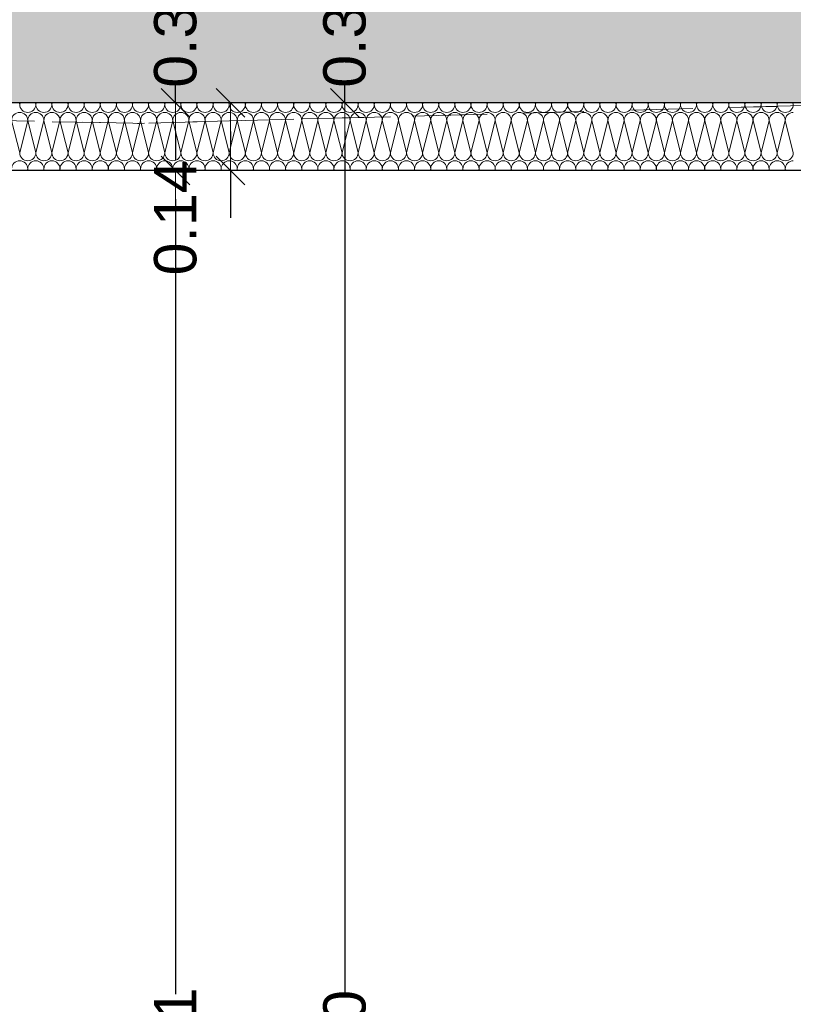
# Model space of a CAD drawing. Header units: metres. Extents: x -20.3 to 39.4, y -22.2 to 2.8.
# Tile 14 of 65: x 20.8 to 22.4, y -12.5 to -10.5. Entities that reach past the tile are written whole.
import ezdxf

# ---------------------------------------------------------------- set-up
doc = ezdxf.new("R2010")
doc.units = ezdxf.units.M
doc.header["$LTSCALE"] = 0.4
doc.header["$MEASUREMENT"] = 0
doc.linetypes.add('Strichlinie', pattern=[0.2, 0.15, -0.05])
doc.linetypes.add('Strichlinie_ lang', pattern=[0.529167, 0.3175, -0.211667])
doc.layers.get('0').update_dxf_attribs({"color": 8, "lineweight": 9})
doc.layers.get('Defpoints').update_dxf_attribs({"color": 8, "lineweight": 9})
for name, color, linetype in [('Neubau__ GHIW - Perimeterdämmung', 8, 'Continuous'), ('Neubau_A-Decken', 8, 'Continuous'), ('Neubau_T-Bemaßung', 8, 'Continuous')]:
    doc.layers.add(name, color=color, linetype=linetype)
doc.layers.add('S-Linien _ Schraffuren.2D', color=8, linetype='Continuous', lineweight=9)
doc.styles.add('ERSTELLTER_STIL_2', font='arial.ttf')
doc.dimstyles.new('ERSTELLTER_STIL__1', dxfattribs={"dimtxt": 0.0875, "dimasz": 0.059375, "dimexe": 0.18, "dimexo": 0.0625, "dimgap": 0, "dimtad": 1, "dimzin": 0, "dimdsep": 46, "dimtxsty": 'ERSTELLTER_STIL_2', "dimblk": 'ARROWHEAD_6', "dimblk1": 'ARROWHEAD_6', "dimblk2": 'ARROWHEAD_6', "dimcen": 0.09, "dimclrd": 7, "dimclre": 7, "dimclrt": 7, "dimazin": 0, "dimtfac": 1, "dimtdec": 4, "dimtmove": 0, "dimatfit": 3, "dimfxl": 1, "dimtolj": 1, "dimtzin": 0, "dimarcsym": 0})

# ---------------------------------------------------------------- blocks, each defined once
blk = doc.blocks.new('ARROWHEAD_6')
at = {"color": 0, "linetype": 'Continuous', "lineweight": 0}
for p, q in [((-0.5, -0.5), (0.5, 0.5)), ((0, 0), (-1, 0))]:
    blk.add_line(p, q, dxfattribs=at)
blk = doc.blocks.new('*D277')
at = {"layer": 'Defpoints', "color": 0, "linetype": 'Continuous', "transparency": 16777216}
for p in [(21.1401, -10.795), (23.255, -10.795), (23.255, -14.405)]:
    blk.add_point(p, dxfattribs=at)
at = {"layer": 'Neubau_T-Bemaßung', "linetype": 'Continuous', "lineweight": -2, "transparency": 16777216}
for p, q in [((23.1925, -10.795), (20.9601, -10.795)), ((21.1401, -10.8544), (21.1401, -12.4983)), ((21.1401, -14.3456), (21.1401, -12.7087)), ((23.1925, -14.405), (20.9601, -14.405))]:
    blk.add_line(p, q, dxfattribs=at)
at = {"layer": 'Neubau_T-Bemaßung', "linetype": 'Continuous', "lineweight": -2, "transparency": 16777216, "xscale": 0.059375, "yscale": 0.059375, "zscale": 0.059375}
for p, rotation in [((21.1401, -10.795), 90), ((21.1401, -14.405), 270)]:
    blk.add_blockref('ARROWHEAD_6', p, dxfattribs=dict(at, rotation=rotation))
at = {"layer": 'Neubau_T-Bemaßung', "linetype": 'Continuous', "lineweight": 9, "transparency": 16777216, "insert": (21.1401, -12.6035), "char_height": 0.0875, "attachment_point": 5, "rotation": 90, "style": 'ERSTELLTER_STIL_2'}
blk.add_mtext('\\A1;3.61', dxfattribs=at)
blk = doc.blocks.new('*D278')
at = {"layer": 'Defpoints', "color": 0, "linetype": 'Continuous', "transparency": 16777216}
for p in [(21.2536, -10.655), (23.255, -10.655), (23.255, -10.795)]:
    blk.add_point(p, dxfattribs=at)
at = {"layer": 'Neubau_T-Bemaßung', "linetype": 'Continuous', "lineweight": -2, "transparency": 16777216}
for p, q in [((23.1925, -10.655), (21.0736, -10.655)), ((21.2536, -10.7144), (21.2536, -10.7356)), ((23.1925, -10.795), (21.0736, -10.795)), ((21.2536, -10.795), (21.2536, -10.8931))]:
    blk.add_line(p, q, dxfattribs=at)
at = {"layer": 'Neubau_T-Bemaßung', "linetype": 'Continuous', "lineweight": -2, "transparency": 16777216, "xscale": 0.059375, "yscale": 0.059375, "zscale": 0.059375}
for p, rotation in [((21.2536, -10.655), 90), ((21.2536, -10.795), 270)]:
    blk.add_blockref('ARROWHEAD_6', p, dxfattribs=dict(at, rotation=rotation))
at = {"layer": 'Neubau_T-Bemaßung', "linetype": 'Continuous', "lineweight": 9, "transparency": 16777216, "insert": (21.1401, -10.8931), "char_height": 0.0875, "attachment_point": 5, "rotation": 90, "style": 'ERSTELLTER_STIL_2'}
blk.add_mtext('\\A1;0.14', dxfattribs=at)
blk = doc.blocks.new('*D279')
at = {"layer": 'Defpoints', "color": 0, "linetype": 'Continuous', "transparency": 16777216}
for p in [(21.1401, -10.355), (23.73, -10.355), (23.255, -10.655)]:
    blk.add_point(p, dxfattribs=at)
at = {"layer": 'Neubau_T-Bemaßung', "linetype": 'Continuous', "lineweight": -2, "transparency": 16777216}
for p, q in [((21.1401, -10.2956), (21.1401, -10.2363)), ((23.6675, -10.355), (20.9601, -10.355)), ((21.1401, -10.355), (21.1401, -10.3917)), ((21.1401, -10.655), (21.1401, -10.6186)), ((23.1925, -10.655), (20.9601, -10.655)), ((21.1401, -10.7144), (21.1401, -10.7738))]:
    blk.add_line(p, q, dxfattribs=at)
at = {"layer": 'Neubau_T-Bemaßung', "linetype": 'Continuous', "lineweight": -2, "transparency": 16777216, "xscale": 0.059375, "yscale": 0.059375, "zscale": 0.059375}
for p, rotation in [((21.1401, -10.355), 270), ((21.1401, -10.655), 90)]:
    blk.add_blockref('ARROWHEAD_6', p, dxfattribs=dict(at, rotation=rotation))
at = {"layer": 'Neubau_T-Bemaßung', "linetype": 'Continuous', "lineweight": 9, "transparency": 16777216, "insert": (21.1401, -10.5051), "char_height": 0.0875, "attachment_point": 5, "rotation": 90, "style": 'ERSTELLTER_STIL_2'}
blk.add_mtext('\\A1;0.30', dxfattribs=at)
blk = doc.blocks.new('*D293')
at = {"layer": 'Defpoints', "color": 0, "linetype": 'Continuous', "transparency": 16777216}
for p in [(21.4901, -10.655), (23.715, -10.655), (23.715, -14.555)]:
    blk.add_point(p, dxfattribs=at)
at = {"layer": 'Neubau_T-Bemaßung', "linetype": 'Continuous', "lineweight": -2, "transparency": 16777216}
for p, q in [((23.6525, -10.655), (21.3101, -10.655)), ((21.4901, -10.7144), (21.4901, -12.495)), ((21.4901, -14.4956), (21.4901, -12.722)), ((23.6525, -14.555), (21.3101, -14.555))]:
    blk.add_line(p, q, dxfattribs=at)
at = {"layer": 'Neubau_T-Bemaßung', "linetype": 'Continuous', "lineweight": -2, "transparency": 16777216, "xscale": 0.059375, "yscale": 0.059375, "zscale": 0.059375}
for p, rotation in [((21.4901, -10.655), 90), ((21.4901, -14.555), 270)]:
    blk.add_blockref('ARROWHEAD_6', p, dxfattribs=dict(at, rotation=rotation))
at = {"layer": 'Neubau_T-Bemaßung', "linetype": 'Continuous', "lineweight": 9, "transparency": 16777216, "insert": (21.4901, -12.6085), "char_height": 0.0875, "attachment_point": 5, "rotation": 90, "style": 'ERSTELLTER_STIL_2'}
blk.add_mtext('\\A1;3.90', dxfattribs=at)
blk = doc.blocks.new('*D294')
at = {"layer": 'Defpoints', "color": 0, "linetype": 'Continuous', "transparency": 16777216}
for p in [(21.4901, -10.355), (23.73, -10.355), (23.715, -10.655)]:
    blk.add_point(p, dxfattribs=at)
at = {"layer": 'Neubau_T-Bemaßung', "linetype": 'Continuous', "lineweight": -2, "transparency": 16777216}
for p, q in [((21.4901, -10.2956), (21.4901, -10.2363)), ((23.6675, -10.355), (21.3101, -10.355)), ((21.4901, -10.355), (21.4901, -10.3917)), ((21.4901, -10.655), (21.4901, -10.6186)), ((23.6525, -10.655), (21.3101, -10.655)), ((21.4901, -10.7144), (21.4901, -10.7738))]:
    blk.add_line(p, q, dxfattribs=at)
at = {"layer": 'Neubau_T-Bemaßung', "linetype": 'Continuous', "lineweight": -2, "transparency": 16777216, "xscale": 0.059375, "yscale": 0.059375, "zscale": 0.059375}
for p, rotation in [((21.4901, -10.355), 270), ((21.4901, -10.655), 90)]:
    blk.add_blockref('ARROWHEAD_6', p, dxfattribs=dict(at, rotation=rotation))
at = {"layer": 'Neubau_T-Bemaßung', "linetype": 'Continuous', "lineweight": 9, "transparency": 16777216, "insert": (21.4901, -10.5051), "char_height": 0.0875, "attachment_point": 5, "rotation": 90, "style": 'ERSTELLTER_STIL_2'}
blk.add_mtext('\\A1;0.30', dxfattribs=at)

msp = doc.modelspace()

# ---------------------------------------------------------------- hatches: boundary and pattern name
at = {"layer": 'Neubau_A-Decken', "linetype": 'Continuous', "lineweight": 0}
h = msp.add_hatch(dxfattribs=at)
h.set_pattern_fill('BETON__STAHLBETON_0002', color=256, style=0, pattern_type=2)
h.set_pattern_definition([(45, (388.31789, -10.175), (-0.084852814, 0.084852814), []), (45, (388.27546, -10.13257), (-0.084852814, 0.084852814), [0.09, -0.03])])
h.paths.add_polyline_path([(23.73, -10.355), (8.23, -10.355), (8.23, -10.655), (23.73, -10.655)])

# ---------------------------------------------------------------- linework, layer by layer
at = {"linetype": 'Continuous', "lineweight": 9}
msp.add_lwpolyline([(20.93, -14.555), (23.255, -14.555), (23.255, -10.655), (20.93, -10.655)], dxfattribs=at)
at = {"layer": 'Neubau__ GHIW - Perimeterdämmung', "linetype": 'Continuous', "lineweight": 9}
for p, q in [((20.8179, -10.6583), (20.8171, -10.655)), ((20.8179, -10.6583), (20.8187, -10.655)), ((20.8512, -10.6583), (20.8504, -10.655)), ((20.8512, -10.6583), (20.8521, -10.655)), ((20.8846, -10.6583), (20.8837, -10.655)), ((20.8846, -10.6583), (20.8854, -10.655)), ((20.9179, -10.6583), (20.9171, -10.655)), ((20.9179, -10.6583), (20.9187, -10.655)), ((20.9512, -10.6583), (20.9504, -10.655)), ((20.9512, -10.6583), (20.9521, -10.655)), ((20.9846, -10.6583), (20.9837, -10.655)), ((20.9846, -10.6583), (20.9854, -10.655)), ((21.0179, -10.6583), (21.0171, -10.655)), ((21.0179, -10.6583), (21.0187, -10.655)), ((21.0512, -10.6583), (21.0504, -10.655)), ((21.0512, -10.6583), (21.0521, -10.655)), ((21.0846, -10.6583), (21.0837, -10.655)), ((21.0846, -10.6583), (21.0854, -10.655)), ((21.1179, -10.6583), (21.1171, -10.655)), ((21.1179, -10.6583), (21.1187, -10.655)), ((21.1512, -10.6583), (21.1504, -10.655)), ((21.1512, -10.6583), (21.1521, -10.655)), ((21.1846, -10.6583), (21.1837, -10.655)), ((21.1846, -10.6583), (21.1854, -10.655)), ((21.2179, -10.6583), (21.2171, -10.655)), ((21.2179, -10.6583), (21.2187, -10.655)), ((21.2512, -10.6583), (21.2504, -10.655)), ((21.2512, -10.6583), (21.2521, -10.655)), ((21.2846, -10.6583), (21.2837, -10.655)), ((21.2846, -10.6583), (21.2854, -10.655)), ((21.3179, -10.6583), (21.3171, -10.655)), ((21.3179, -10.6583), (21.3187, -10.655)), ((21.3512, -10.6583), (21.3504, -10.655)), ((21.3512, -10.6583), (21.3521, -10.655)), ((21.3846, -10.6583), (21.3837, -10.655)), ((21.3846, -10.6583), (21.3854, -10.655)), ((21.4179, -10.6583), (21.4171, -10.655)), ((21.4179, -10.6583), (21.4187, -10.655)), ((21.4512, -10.6583), (21.4504, -10.655)), ((21.4512, -10.6583), (21.4521, -10.655)), ((21.4846, -10.6583), (21.4837, -10.655)), ((21.4846, -10.6583), (21.4854, -10.655)), ((21.5179, -10.6583), (21.5171, -10.655)), ((21.5179, -10.6583), (21.5187, -10.655)), ((21.5512, -10.6583), (21.5504, -10.655)), ((21.5512, -10.6583), (21.5521, -10.655)), ((21.5846, -10.6583), (21.5837, -10.655)), ((21.5846, -10.6583), (21.5854, -10.655)), ((21.6179, -10.6583), (21.6171, -10.655)), ((21.6179, -10.6583), (21.6187, -10.655)), ((21.6512, -10.6583), (21.6504, -10.655)), ((21.6512, -10.6583), (21.6521, -10.655)), ((21.6846, -10.6583), (21.6837, -10.655)), ((21.6846, -10.6583), (21.6854, -10.655)), ((21.7179, -10.6583), (21.7171, -10.655)), ((21.7179, -10.6583), (21.7187, -10.655)), ((21.7512, -10.6583), (21.7504, -10.655)), ((21.7512, -10.6583), (21.7521, -10.655)), ((21.7846, -10.6583), (21.7837, -10.655)), ((21.7846, -10.6583), (21.7854, -10.655)), ((21.8179, -10.6583), (21.8171, -10.655)), ((21.8179, -10.6583), (21.8187, -10.655)), ((21.8512, -10.6583), (21.8504, -10.655)), ((21.8512, -10.6583), (21.8521, -10.655)), ((21.8846, -10.6583), (21.8837, -10.655)), ((21.8846, -10.6583), (21.8854, -10.655)), ((21.9179, -10.6583), (21.9171, -10.655)), ((21.9179, -10.6583), (21.9187, -10.655)), ((21.9512, -10.6583), (21.9504, -10.655)), ((21.9512, -10.6583), (21.9521, -10.655)), ((21.9846, -10.6583), (21.9837, -10.655)), ((21.9846, -10.6583), (21.9854, -10.655)), ((22.0179, -10.6583), (22.0171, -10.655)), ((22.0179, -10.6583), (22.0187, -10.655)), ((22.0512, -10.6583), (22.0504, -10.655)), ((22.0512, -10.6583), (22.0521, -10.655)), ((22.0846, -10.6583), (22.0837, -10.655)), ((22.0846, -10.6583), (22.0854, -10.655)), ((22.1179, -10.6583), (22.1171, -10.655)), ((22.1179, -10.6583), (22.1187, -10.655)), ((22.1512, -10.6583), (22.1504, -10.655)), ((22.1512, -10.6583), (22.1521, -10.655)), ((22.1846, -10.6583), (22.1837, -10.655)), ((22.1846, -10.6583), (22.1854, -10.655)), ((22.2179, -10.6583), (22.2171, -10.655)), ((22.2179, -10.6583), (22.2187, -10.655)), ((22.2512, -10.6583), (22.2504, -10.655)), ((22.2512, -10.6583), (22.2521, -10.655)), ((22.2846, -10.6583), (22.2837, -10.655)), ((22.2846, -10.6583), (22.2854, -10.655)), ((22.3179, -10.6583), (22.3171, -10.655)), ((22.3179, -10.6583), (22.3187, -10.655)), ((22.3512, -10.6583), (22.3504, -10.655)), ((22.3512, -10.6583), (22.3521, -10.655)), ((22.3846, -10.6583), (22.3837, -10.655)), ((22.3846, -10.6583), (22.3854, -10.655)), ((22.4179, -10.6583), (22.4171, -10.655)), ((20.8179, -10.7583), (20.8012, -10.6917)), ((20.8179, -10.7583), (20.8346, -10.6917)), ((20.8512, -10.7583), (20.8346, -10.6917)), ((20.8512, -10.7583), (20.8679, -10.6917)), ((20.8846, -10.7583), (20.8679, -10.6917)), ((20.8846, -10.7583), (20.9012, -10.6917)), ((20.9179, -10.7583), (20.9012, -10.6917)), ((20.9179, -10.7583), (20.9346, -10.6917)), ((20.9512, -10.7583), (20.9346, -10.6917)), ((20.9512, -10.7583), (20.9679, -10.6917)), ((20.9846, -10.7583), (20.9679, -10.6917)), ((20.9846, -10.7583), (21.0012, -10.6917)), ((21.0179, -10.7583), (21.0012, -10.6917)), ((21.0179, -10.7583), (21.0346, -10.6917)), ((21.0512, -10.7583), (21.0346, -10.6917)), ((21.0512, -10.7583), (21.0679, -10.6917)), ((21.0846, -10.7583), (21.0679, -10.6917)), ((21.0846, -10.7583), (21.1012, -10.6917)), ((21.1179, -10.7583), (21.1012, -10.6917)), ((21.1179, -10.7583), (21.1346, -10.6917)), ((21.1512, -10.7583), (21.1346, -10.6917)), ((21.1512, -10.7583), (21.1679, -10.6917)), ((21.1846, -10.7583), (21.1679, -10.6917)), ((21.1846, -10.7583), (21.2012, -10.6917)), ((21.2179, -10.7583), (21.2012, -10.6917)), ((21.2179, -10.7583), (21.2346, -10.6917)), ((21.2512, -10.7583), (21.2346, -10.6917)), ((21.2512, -10.7583), (21.2679, -10.6917)), ((21.2846, -10.7583), (21.2679, -10.6917)), ((21.2846, -10.7583), (21.3012, -10.6917)), ((21.3179, -10.7583), (21.3012, -10.6917)), ((21.3179, -10.7583), (21.3346, -10.6917)), ((21.3512, -10.7583), (21.3346, -10.6917)), ((21.3512, -10.7583), (21.3679, -10.6917)), ((21.3846, -10.7583), (21.3679, -10.6917)), ((21.3846, -10.7583), (21.4012, -10.6917)), ((21.4179, -10.7583), (21.4012, -10.6917)), ((21.4179, -10.7583), (21.4346, -10.6917)), ((21.4512, -10.7583), (21.4346, -10.6917)), ((21.4512, -10.7583), (21.4679, -10.6917)), ((21.4846, -10.7583), (21.4679, -10.6917)), ((21.4846, -10.7583), (21.5012, -10.6917)), ((21.5179, -10.7583), (21.5012, -10.6917)), ((21.5179, -10.7583), (21.5346, -10.6917)), ((21.5512, -10.7583), (21.5346, -10.6917)), ((21.5512, -10.7583), (21.5679, -10.6917)), ((21.5846, -10.7583), (21.5679, -10.6917)), ((21.5846, -10.7583), (21.6012, -10.6917)), ((21.6179, -10.7583), (21.6012, -10.6917)), ((21.6179, -10.7583), (21.6346, -10.6917)), ((21.6512, -10.7583), (21.6346, -10.6917)), ((21.6512, -10.7583), (21.6679, -10.6917)), ((21.6846, -10.7583), (21.6679, -10.6917)), ((21.6846, -10.7583), (21.7012, -10.6917)), ((21.7179, -10.7583), (21.7012, -10.6917)), ((21.7179, -10.7583), (21.7346, -10.6917)), ((21.7512, -10.7583), (21.7346, -10.6917)), ((21.7512, -10.7583), (21.7679, -10.6917)), ((21.7846, -10.7583), (21.7679, -10.6917)), ((21.7846, -10.7583), (21.8012, -10.6917)), ((21.8179, -10.7583), (21.8012, -10.6917)), ((21.8179, -10.7583), (21.8346, -10.6917)), ((21.8512, -10.7583), (21.8346, -10.6917)), ((21.8512, -10.7583), (21.8679, -10.6917)), ((21.8846, -10.7583), (21.8679, -10.6917)), ((21.8846, -10.7583), (21.9012, -10.6917)), ((21.9179, -10.7583), (21.9012, -10.6917)), ((21.9179, -10.7583), (21.9346, -10.6917)), ((21.9512, -10.7583), (21.9346, -10.6917)), ((21.9512, -10.7583), (21.9679, -10.6917)), ((21.9846, -10.7583), (21.9679, -10.6917)), ((21.9846, -10.7583), (22.0012, -10.6917)), ((22.0179, -10.7583), (22.0012, -10.6917)), ((22.0179, -10.7583), (22.0346, -10.6917)), ((22.0512, -10.7583), (22.0346, -10.6917)), ((22.0512, -10.7583), (22.0679, -10.6917)), ((22.0846, -10.7583), (22.0679, -10.6917)), ((22.0846, -10.7583), (22.1012, -10.6917)), ((22.1179, -10.7583), (22.1012, -10.6917)), ((22.1179, -10.7583), (22.1346, -10.6917)), ((22.1512, -10.7583), (22.1346, -10.6917)), ((22.1512, -10.7583), (22.1679, -10.6917)), ((22.1846, -10.7583), (22.1679, -10.6917)), ((22.1846, -10.7583), (22.2012, -10.6917)), ((22.2179, -10.7583), (22.2012, -10.6917)), ((22.2179, -10.7583), (22.2346, -10.6917)), ((22.2512, -10.7583), (22.2346, -10.6917)), ((22.2512, -10.7583), (22.2679, -10.6917)), ((22.2846, -10.7583), (22.2679, -10.6917)), ((22.2846, -10.7583), (22.3012, -10.6917)), ((22.3179, -10.7583), (22.3012, -10.6917)), ((22.3179, -10.7583), (22.3346, -10.6917)), ((22.3512, -10.7583), (22.3346, -10.6917)), ((22.3512, -10.7583), (22.3679, -10.6917)), ((22.3846, -10.7583), (22.3679, -10.6917)), ((22.3846, -10.7583), (22.4012, -10.6917)), ((22.4179, -10.7583), (22.4012, -10.6917)), ((20.8337, -10.795), (20.8346, -10.7917)), ((20.8354, -10.795), (20.8346, -10.7917)), ((20.8671, -10.795), (20.8679, -10.7917)), ((20.8687, -10.795), (20.8679, -10.7917)), ((20.9004, -10.795), (20.9012, -10.7917)), ((20.9021, -10.795), (20.9012, -10.7917)), ((20.9337, -10.795), (20.9346, -10.7917)), ((20.9354, -10.795), (20.9346, -10.7917)), ((20.9671, -10.795), (20.9679, -10.7917)), ((20.9687, -10.795), (20.9679, -10.7917)), ((21.0004, -10.795), (21.0012, -10.7917)), ((21.0021, -10.795), (21.0012, -10.7917)), ((21.0337, -10.795), (21.0346, -10.7917)), ((21.0354, -10.795), (21.0346, -10.7917)), ((21.0671, -10.795), (21.0679, -10.7917)), ((21.0687, -10.795), (21.0679, -10.7917)), ((21.1004, -10.795), (21.1012, -10.7917)), ((21.1021, -10.795), (21.1012, -10.7917)), ((21.1337, -10.795), (21.1346, -10.7917)), ((21.1354, -10.795), (21.1346, -10.7917)), ((21.1671, -10.795), (21.1679, -10.7917)), ((21.1687, -10.795), (21.1679, -10.7917)), ((21.2004, -10.795), (21.2012, -10.7917)), ((21.2021, -10.795), (21.2012, -10.7917)), ((21.2337, -10.795), (21.2346, -10.7917)), ((21.2354, -10.795), (21.2346, -10.7917)), ((21.2671, -10.795), (21.2679, -10.7917)), ((21.2687, -10.795), (21.2679, -10.7917)), ((21.3004, -10.795), (21.3012, -10.7917)), ((21.3021, -10.795), (21.3012, -10.7917)), ((21.3337, -10.795), (21.3346, -10.7917)), ((21.3354, -10.795), (21.3346, -10.7917)), ((21.3671, -10.795), (21.3679, -10.7917)), ((21.3687, -10.795), (21.3679, -10.7917)), ((21.4004, -10.795), (21.4012, -10.7917)), ((21.4021, -10.795), (21.4012, -10.7917)), ((21.4337, -10.795), (21.4346, -10.7917)), ((21.4354, -10.795), (21.4346, -10.7917)), ((21.4671, -10.795), (21.4679, -10.7917)), ((21.4687, -10.795), (21.4679, -10.7917)), ((21.5004, -10.795), (21.5012, -10.7917)), ((21.5021, -10.795), (21.5012, -10.7917)), ((21.5337, -10.795), (21.5346, -10.7917)), ((21.5354, -10.795), (21.5346, -10.7917)), ((21.5671, -10.795), (21.5679, -10.7917)), ((21.5687, -10.795), (21.5679, -10.7917)), ((21.6004, -10.795), (21.6012, -10.7917)), ((21.6021, -10.795), (21.6012, -10.7917)), ((21.6337, -10.795), (21.6346, -10.7917)), ((21.6354, -10.795), (21.6346, -10.7917)), ((21.6671, -10.795), (21.6679, -10.7917)), ((21.6687, -10.795), (21.6679, -10.7917)), ((21.7004, -10.795), (21.7012, -10.7917)), ((21.7021, -10.795), (21.7012, -10.7917)), ((21.7337, -10.795), (21.7346, -10.7917)), ((21.7354, -10.795), (21.7346, -10.7917)), ((21.7671, -10.795), (21.7679, -10.7917)), ((21.7687, -10.795), (21.7679, -10.7917)), ((21.8004, -10.795), (21.8012, -10.7917)), ((21.8021, -10.795), (21.8012, -10.7917)), ((21.8337, -10.795), (21.8346, -10.7917)), ((21.8354, -10.795), (21.8346, -10.7917)), ((21.8671, -10.795), (21.8679, -10.7917)), ((21.8687, -10.795), (21.8679, -10.7917)), ((21.9004, -10.795), (21.9012, -10.7917)), ((21.9021, -10.795), (21.9012, -10.7917)), ((21.9337, -10.795), (21.9346, -10.7917)), ((21.9354, -10.795), (21.9346, -10.7917)), ((21.9671, -10.795), (21.9679, -10.7917)), ((21.9687, -10.795), (21.9679, -10.7917)), ((22.0004, -10.795), (22.0012, -10.7917)), ((22.0021, -10.795), (22.0012, -10.7917)), ((22.0337, -10.795), (22.0346, -10.7917)), ((22.0354, -10.795), (22.0346, -10.7917)), ((22.0671, -10.795), (22.0679, -10.7917)), ((22.0687, -10.795), (22.0679, -10.7917)), ((22.1004, -10.795), (22.1012, -10.7917)), ((22.1021, -10.795), (22.1012, -10.7917)), ((22.1337, -10.795), (22.1346, -10.7917)), ((22.1354, -10.795), (22.1346, -10.7917)), ((22.1671, -10.795), (22.1679, -10.7917)), ((22.1687, -10.795), (22.1679, -10.7917)), ((22.2004, -10.795), (22.2012, -10.7917)), ((22.2021, -10.795), (22.2012, -10.7917)), ((22.2337, -10.795), (22.2346, -10.7917)), ((22.2354, -10.795), (22.2346, -10.7917)), ((22.2671, -10.795), (22.2679, -10.7917)), ((22.2687, -10.795), (22.2679, -10.7917)), ((22.3004, -10.795), (22.3012, -10.7917)), ((22.3021, -10.795), (22.3012, -10.7917)), ((22.3337, -10.795), (22.3346, -10.7917)), ((22.3354, -10.795), (22.3346, -10.7917)), ((22.3671, -10.795), (22.3679, -10.7917)), ((22.3687, -10.795), (22.3679, -10.7917)), ((22.4004, -10.795), (22.4012, -10.7917)), ((22.4021, -10.795), (22.4012, -10.7917))]:
    msp.add_line(p, q, dxfattribs=at)
at = {"layer": 'Neubau__ GHIW - Perimeterdämmung', "linetype": 'Continuous', "lineweight": 25}
msp.add_line((23.255, -10.795), (18.53, -10.795), dxfattribs=at)
at = {"layer": 'Neubau__ GHIW - Perimeterdämmung', "linetype": 'Continuous', "lineweight": 9}
for centre, start, end in [((20.8346, -10.6583), 180, 270), ((20.8346, -10.6583), 270, 0), ((20.8679, -10.6583), 180, 270), ((20.8679, -10.6583), 270, 0), ((20.9012, -10.6583), 180, 270), ((20.9012, -10.6583), 270, 0), ((20.9346, -10.6583), 180, 270), ((20.9346, -10.6583), 270, 0), ((20.9679, -10.6583), 180, 270), ((20.9679, -10.6583), 270, 0), ((21.0012, -10.6583), 180, 270), ((21.0012, -10.6583), 270, 0), ((21.0346, -10.6583), 180, 270), ((21.0346, -10.6583), 270, 0), ((21.0679, -10.6583), 180, 270), ((21.0679, -10.6583), 270, 0), ((21.1012, -10.6583), 180, 270), ((21.1012, -10.6583), 270, 0), ((21.1346, -10.6583), 180, 270), ((21.1346, -10.6583), 270, 0), ((21.1679, -10.6583), 180, 270), ((21.1679, -10.6583), 270, 0), ((21.2012, -10.6583), 180, 270), ((21.2012, -10.6583), 270, 0), ((21.2346, -10.6583), 180, 270), ((21.2346, -10.6583), 270, 0), ((21.2679, -10.6583), 180, 270), ((21.2679, -10.6583), 270, 0), ((21.3012, -10.6583), 180, 270), ((21.3012, -10.6583), 270, 0), ((21.3346, -10.6583), 180, 270), ((21.3346, -10.6583), 270, 0), ((21.3679, -10.6583), 180, 270), ((21.3679, -10.6583), 270, 0), ((21.4012, -10.6583), 180, 270), ((21.4012, -10.6583), 270, 0), ((21.4346, -10.6583), 180, 270), ((21.4346, -10.6583), 270, 0), ((21.4679, -10.6583), 180, 270), ((21.4679, -10.6583), 270, 0), ((21.5012, -10.6583), 180, 270), ((21.5012, -10.6583), 270, 0), ((21.5346, -10.6583), 180, 270), ((21.5346, -10.6583), 270, 0), ((21.5679, -10.6583), 180, 270), ((21.5679, -10.6583), 270, 0), ((21.6012, -10.6583), 180, 270), ((21.6012, -10.6583), 270, 0), ((21.6346, -10.6583), 180, 270), ((21.6346, -10.6583), 270, 0), ((21.6679, -10.6583), 180, 270), ((21.6679, -10.6583), 270, 0), ((21.7012, -10.6583), 180, 270), ((21.7012, -10.6583), 270, 0), ((21.7346, -10.6583), 180, 270), ((21.7346, -10.6583), 270, 0), ((21.7679, -10.6583), 180, 270), ((21.7679, -10.6583), 270, 0), ((21.8012, -10.6583), 180, 270), ((21.8012, -10.6583), 270, 0), ((21.8346, -10.6583), 180, 270), ((21.8346, -10.6583), 270, 0), ((21.8679, -10.6583), 180, 270), ((21.8679, -10.6583), 270, 0), ((21.9012, -10.6583), 180, 270), ((21.9012, -10.6583), 270, 0), ((21.9346, -10.6583), 180, 270), ((21.9346, -10.6583), 270, 0), ((21.9679, -10.6583), 180, 270), ((21.9679, -10.6583), 270, 0), ((22.0012, -10.6583), 180, 270), ((22.0012, -10.6583), 270, 0), ((22.0346, -10.6583), 180, 270), ((22.0346, -10.6583), 270, 0), ((22.0679, -10.6583), 180, 270), ((22.0679, -10.6583), 270, 0), ((22.1012, -10.6583), 180, 270), ((22.1012, -10.6583), 270, 0), ((22.1346, -10.6583), 180, 270), ((22.1346, -10.6583), 270, 0), ((22.1679, -10.6583), 180, 270), ((22.1679, -10.6583), 270, 0), ((22.2012, -10.6583), 180, 270), ((22.2012, -10.6583), 270, 0), ((22.2346, -10.6583), 180, 270), ((22.2346, -10.6583), 270, 0), ((22.2679, -10.6583), 180, 270), ((22.2679, -10.6583), 270, 0), ((22.3012, -10.6583), 180, 270), ((22.3012, -10.6583), 270, 0), ((22.3346, -10.6583), 180, 270), ((22.3346, -10.6583), 270, 0), ((22.3679, -10.6583), 180, 270), ((22.3679, -10.6583), 270, 0), ((22.4012, -10.6583), 180, 270), ((22.4012, -10.6583), 270, 0), ((20.8179, -10.6917), 90, 180), ((20.8179, -10.6917), 0, 90), ((20.8512, -10.6917), 90, 180), ((20.8512, -10.6917), 0, 90), ((20.8846, -10.6917), 90, 180), ((20.8846, -10.6917), 0, 90), ((20.9179, -10.6917), 90, 180), ((20.9179, -10.6917), 0, 90), ((20.9512, -10.6917), 90, 180), ((20.9512, -10.6917), 0, 90), ((20.9846, -10.6917), 90, 180), ((20.9846, -10.6917), 0, 90), ((21.0179, -10.6917), 90, 180), ((21.0179, -10.6917), 0, 90), ((21.0512, -10.6917), 90, 180), ((21.0512, -10.6917), 0, 90), ((21.0846, -10.6917), 90, 180), ((21.0846, -10.6917), 0, 90), ((21.1179, -10.6917), 90, 180), ((21.1179, -10.6917), 0, 90), ((21.1512, -10.6917), 90, 180), ((21.1512, -10.6917), 0, 90), ((21.1846, -10.6917), 90, 180), ((21.1846, -10.6917), 0, 90), ((21.2179, -10.6917), 90, 180), ((21.2179, -10.6917), 0, 90), ((21.2512, -10.6917), 90, 180), ((21.2512, -10.6917), 0, 90), ((21.2846, -10.6917), 90, 180), ((21.2846, -10.6917), 0, 90), ((21.3179, -10.6917), 90, 180), ((21.3179, -10.6917), 0, 90), ((21.3512, -10.6917), 90, 180), ((21.3512, -10.6917), 0, 90), ((21.3846, -10.6917), 90, 180), ((21.3846, -10.6917), 0, 90), ((21.4179, -10.6917), 90, 180), ((21.4179, -10.6917), 0, 90), ((21.4512, -10.6917), 90, 180), ((21.4512, -10.6917), 0, 90), ((21.4846, -10.6917), 90, 180), ((21.4846, -10.6917), 0, 90), ((21.5179, -10.6917), 90, 180), ((21.5179, -10.6917), 0, 90), ((21.5512, -10.6917), 90, 180), ((21.5512, -10.6917), 0, 90), ((21.5846, -10.6917), 90, 180), ((21.5846, -10.6917), 0, 90), ((21.6179, -10.6917), 90, 180), ((21.6179, -10.6917), 0, 90), ((21.6512, -10.6917), 90, 180), ((21.6512, -10.6917), 0, 90), ((21.6846, -10.6917), 90, 180), ((21.6846, -10.6917), 0, 90), ((21.7179, -10.6917), 90, 180), ((21.7179, -10.6917), 0, 90), ((21.7512, -10.6917), 90, 180), ((21.7512, -10.6917), 0, 90), ((21.7846, -10.6917), 90, 180), ((21.7846, -10.6917), 0, 90), ((21.8179, -10.6917), 90, 180), ((21.8179, -10.6917), 0, 90), ((21.8512, -10.6917), 90, 180), ((21.8512, -10.6917), 0, 90), ((21.8846, -10.6917), 90, 180), ((21.8846, -10.6917), 0, 90), ((21.9179, -10.6917), 90, 180), ((21.9179, -10.6917), 0, 90), ((21.9512, -10.6917), 90, 180), ((21.9512, -10.6917), 0, 90), ((21.9846, -10.6917), 90, 180), ((21.9846, -10.6917), 0, 90), ((22.0179, -10.6917), 90, 180), ((22.0179, -10.6917), 0, 90), ((22.0512, -10.6917), 90, 180), ((22.0512, -10.6917), 0, 90), ((22.0846, -10.6917), 90, 180), ((22.0846, -10.6917), 0, 90), ((22.1179, -10.6917), 90, 180), ((22.1179, -10.6917), 0, 90), ((22.1512, -10.6917), 90, 180), ((22.1512, -10.6917), 0, 90), ((22.1846, -10.6917), 90, 180), ((22.1846, -10.6917), 0, 90), ((22.2179, -10.6917), 90, 180), ((22.2179, -10.6917), 0, 90), ((22.2512, -10.6917), 90, 180), ((22.2512, -10.6917), 0, 90), ((22.2846, -10.6917), 90, 180), ((22.2846, -10.6917), 0, 90), ((22.3179, -10.6917), 90, 180), ((22.3179, -10.6917), 0, 90), ((22.3512, -10.6917), 90, 180), ((22.3512, -10.6917), 0, 90), ((22.3846, -10.6917), 90, 180), ((22.3846, -10.6917), 0, 90), ((22.4179, -10.6917), 90, 180), ((20.8346, -10.7583), 180, 270), ((20.8346, -10.7583), 270, 0), ((20.8679, -10.7583), 180, 270), ((20.8679, -10.7583), 270, 0), ((20.9012, -10.7583), 180, 270), ((20.9012, -10.7583), 270, 0), ((20.9346, -10.7583), 180, 270), ((20.9346, -10.7583), 270, 0), ((20.9679, -10.7583), 180, 270), ((20.9679, -10.7583), 270, 0), ((21.0012, -10.7583), 180, 270), ((21.0012, -10.7583), 270, 0), ((21.0346, -10.7583), 180, 270), ((21.0346, -10.7583), 270, 0), ((21.0679, -10.7583), 180, 270), ((21.0679, -10.7583), 270, 0), ((21.1012, -10.7583), 180, 270), ((21.1012, -10.7583), 270, 0), ((21.1346, -10.7583), 180, 270), ((21.1346, -10.7583), 270, 0), ((21.1679, -10.7583), 180, 270), ((21.1679, -10.7583), 270, 0), ((21.2012, -10.7583), 180, 270), ((21.2012, -10.7583), 270, 0), ((21.2346, -10.7583), 180, 270), ((21.2346, -10.7583), 270, 0), ((21.2679, -10.7583), 180, 270), ((21.2679, -10.7583), 270, 0), ((21.3012, -10.7583), 180, 270), ((21.3012, -10.7583), 270, 0), ((21.3346, -10.7583), 180, 270), ((21.3346, -10.7583), 270, 0), ((21.3679, -10.7583), 180, 270), ((21.3679, -10.7583), 270, 0), ((21.4012, -10.7583), 180, 270), ((21.4012, -10.7583), 270, 0), ((21.4346, -10.7583), 180, 270), ((21.4346, -10.7583), 270, 0), ((21.4679, -10.7583), 180, 270), ((21.4679, -10.7583), 270, 0), ((21.5012, -10.7583), 180, 270), ((21.5012, -10.7583), 270, 0), ((21.5346, -10.7583), 180, 270), ((21.5346, -10.7583), 270, 0), ((21.5679, -10.7583), 180, 270), ((21.5679, -10.7583), 270, 0), ((21.6012, -10.7583), 180, 270), ((21.6012, -10.7583), 270, 0), ((21.6346, -10.7583), 180, 270), ((21.6346, -10.7583), 270, 0), ((21.6679, -10.7583), 180, 270), ((21.6679, -10.7583), 270, 0), ((21.7012, -10.7583), 180, 270), ((21.7012, -10.7583), 270, 0), ((21.7346, -10.7583), 180, 270), ((21.7346, -10.7583), 270, 0), ((21.7679, -10.7583), 180, 270), ((21.7679, -10.7583), 270, 0), ((21.8012, -10.7583), 180, 270), ((21.8012, -10.7583), 270, 0), ((21.8346, -10.7583), 180, 270), ((21.8346, -10.7583), 270, 0), ((21.8679, -10.7583), 180, 270), ((21.8679, -10.7583), 270, 0), ((21.9012, -10.7583), 180, 270), ((21.9012, -10.7583), 270, 0), ((21.9346, -10.7583), 180, 270), ((21.9346, -10.7583), 270, 0), ((21.9679, -10.7583), 180, 270), ((21.9679, -10.7583), 270, 0), ((22.0012, -10.7583), 180, 270), ((22.0012, -10.7583), 270, 0), ((22.0346, -10.7583), 180, 270), ((22.0346, -10.7583), 270, 0), ((22.0679, -10.7583), 180, 270), ((22.0679, -10.7583), 270, 0), ((22.1012, -10.7583), 180, 270), ((22.1012, -10.7583), 270, 0), ((22.1346, -10.7583), 180, 270), ((22.1346, -10.7583), 270, 0), ((22.1679, -10.7583), 180, 270), ((22.1679, -10.7583), 270, 0), ((22.2012, -10.7583), 180, 270), ((22.2012, -10.7583), 270, 0), ((22.2346, -10.7583), 180, 270), ((22.2346, -10.7583), 270, 0), ((22.2679, -10.7583), 180, 270), ((22.2679, -10.7583), 270, 0), ((22.3012, -10.7583), 180, 270), ((22.3012, -10.7583), 270, 0), ((22.3346, -10.7583), 180, 270), ((22.3346, -10.7583), 270, 0), ((22.3679, -10.7583), 180, 270), ((22.3679, -10.7583), 270, 0), ((22.4012, -10.7583), 180, 270), ((22.4012, -10.7583), 270, 0), ((20.8179, -10.7917), 90, 180), ((20.8179, -10.7917), 0, 90), ((20.8512, -10.7917), 90, 180), ((20.8512, -10.7917), 0, 90), ((20.8846, -10.7917), 90, 180), ((20.8846, -10.7917), 0, 90), ((20.9179, -10.7917), 90, 180), ((20.9179, -10.7917), 0, 90), ((20.9512, -10.7917), 90, 180), ((20.9512, -10.7917), 0, 90), ((20.9846, -10.7917), 90, 180), ((20.9846, -10.7917), 0, 90), ((21.0179, -10.7917), 90, 180), ((21.0179, -10.7917), 0, 90), ((21.0512, -10.7917), 90, 180), ((21.0512, -10.7917), 0, 90), ((21.0846, -10.7917), 90, 180), ((21.0846, -10.7917), 0, 90), ((21.1179, -10.7917), 90, 180), ((21.1179, -10.7917), 0, 90), ((21.1512, -10.7917), 90, 180), ((21.1512, -10.7917), 0, 90), ((21.1846, -10.7917), 90, 180), ((21.1846, -10.7917), 0, 90), ((21.2179, -10.7917), 90, 180), ((21.2179, -10.7917), 0, 90), ((21.2512, -10.7917), 90, 180), ((21.2512, -10.7917), 0, 90), ((21.2846, -10.7917), 90, 180), ((21.2846, -10.7917), 0, 90), ((21.3179, -10.7917), 90, 180), ((21.3179, -10.7917), 0, 90), ((21.3512, -10.7917), 90, 180), ((21.3512, -10.7917), 0, 90), ((21.3846, -10.7917), 90, 180), ((21.3846, -10.7917), 0, 90), ((21.4179, -10.7917), 90, 180), ((21.4179, -10.7917), 0, 90), ((21.4512, -10.7917), 90, 180), ((21.4512, -10.7917), 0, 90), ((21.4846, -10.7917), 90, 180), ((21.4846, -10.7917), 0, 90), ((21.5179, -10.7917), 90, 180), ((21.5179, -10.7917), 0, 90), ((21.5512, -10.7917), 90, 180), ((21.5512, -10.7917), 0, 90), ((21.5846, -10.7917), 90, 180), ((21.5846, -10.7917), 0, 90), ((21.6179, -10.7917), 90, 180), ((21.6179, -10.7917), 0, 90), ((21.6512, -10.7917), 90, 180), ((21.6512, -10.7917), 0, 90), ((21.6846, -10.7917), 90, 180), ((21.6846, -10.7917), 0, 90), ((21.7179, -10.7917), 90, 180), ((21.7179, -10.7917), 0, 90), ((21.7512, -10.7917), 90, 180), ((21.7512, -10.7917), 0, 90), ((21.7846, -10.7917), 90, 180), ((21.7846, -10.7917), 0, 90), ((21.8179, -10.7917), 90, 180), ((21.8179, -10.7917), 0, 90), ((21.8512, -10.7917), 90, 180), ((21.8512, -10.7917), 0, 90), ((21.8846, -10.7917), 90, 180), ((21.8846, -10.7917), 0, 90), ((21.9179, -10.7917), 90, 180), ((21.9179, -10.7917), 0, 90), ((21.9512, -10.7917), 90, 180), ((21.9512, -10.7917), 0, 90), ((21.9846, -10.7917), 90, 180), ((21.9846, -10.7917), 0, 90), ((22.0179, -10.7917), 90, 180), ((22.0179, -10.7917), 0, 90), ((22.0512, -10.7917), 90, 180), ((22.0512, -10.7917), 0, 90), ((22.0846, -10.7917), 90, 180), ((22.0846, -10.7917), 0, 90), ((22.1179, -10.7917), 90, 180), ((22.1179, -10.7917), 0, 90), ((22.1512, -10.7917), 90, 180), ((22.1512, -10.7917), 0, 90), ((22.1846, -10.7917), 90, 180), ((22.1846, -10.7917), 0, 90), ((22.2179, -10.7917), 90, 180), ((22.2179, -10.7917), 0, 90), ((22.2512, -10.7917), 90, 180), ((22.2512, -10.7917), 0, 90), ((22.2846, -10.7917), 90, 180), ((22.2846, -10.7917), 0, 90), ((22.3179, -10.7917), 90, 180), ((22.3179, -10.7917), 0, 90), ((22.3512, -10.7917), 90, 180), ((22.3512, -10.7917), 0, 90), ((22.3846, -10.7917), 90, 180), ((22.3846, -10.7917), 0, 90), ((22.4179, -10.7917), 90, 180)]:
    msp.add_arc(centre, 0.0167, start, end, dxfattribs=at)
at = {"layer": 'Neubau_A-Decken', "linetype": 'Continuous', "lineweight": 25}
msp.add_line((23.255, -10.655), (18.53, -10.655), dxfattribs=at)
at = {"layer": 'S-Linien _ Schraffuren.2D', "linetype": 'Strichlinie_ lang', "lineweight": 9, "flags": 128}
msp.add_lwpolyline([(27.8837, -10.5326), (25.5614, -10.5781), (24.1775, -10.6147), (21.1276, -10.6959), (21.0796, -10.6973), (21.0646, -10.6977), (21.0618, -10.6976), (21.0518, -10.697), (19.4137, -10.6659), (19.1692, -10.6655), (19.1685, -10.6655), (18.5221, -10.6813), (15.7312, -10.7562), (15.5098, -10.7621), (15.508, -10.7621), (15.503, -10.7622), (15.0902, -10.7678), (14.9023, -10.7691), (13.5024, -10.7835), (11.2974, -10.8082), (11.0096, -10.8062), (10.8747, -10.8061), (10.8745, -10.8061), (10.8715, -10.806), (10.7745, -10.8115), (10.4563, -10.8155), (10.4558, -10.8155), (9.8307, -10.8648), (5.4971, -11.1083), (4.6655, -11.1362), (4.6172, -11.1378), (4.5642, -11.1492), (4.1399, -11.1475), (4.0987, -11.1565)], dxfattribs=at)
at = {"layer": 'S-Linien _ Schraffuren.2D', "linetype": 'Strichlinie', "lineweight": 15, "flags": 128}
msp.add_lwpolyline([(4.6218, -12.8154), (6.3785, -11.0587), (9.8307, -10.8648), (10.4558, -10.8155), (10.8715, -10.806), (11.2974, -10.8082), (13.5024, -10.7835), (14.9023, -10.7691), (15.7312, -10.7562), (18.5221, -10.6813), (19.4137, -10.6659), (21.0646, -10.6977), (24.1775, -10.6147), (25.3122, -10.5847), (25.3122, -15.515), (7.91, -15.515), (7.07, -15.515), (4.3704, -12.8154)], close=True, dxfattribs=at)

# ---------------------------------------------------------------- dimensions: what is measured, and where the dimension line sits
at = {"layer": 'Neubau_T-Bemaßung', "linetype": 'Continuous', "lineweight": 9}
for base, p1, p2, picture, middle in [((21.1401, -10.355), (23.255, -10.655), (23.73, -10.355), '*D279', (21.1401, -10.5051)), ((21.4901, -10.355), (23.715, -10.655), (23.73, -10.355), '*D294', (21.4901, -10.5051)), ((21.2536, -10.655), (23.255, -10.795), (23.255, -10.655), '*D278', (21.1401, -10.8931)), ((21.4901, -10.655), (23.715, -14.555), (23.715, -10.655), '*D293', (21.4901, -12.6085)), ((21.1401, -10.795), (23.255, -14.405), (23.255, -10.795), '*D277', (21.1401, -12.6035))]:
    dim = msp.add_linear_dim(base=base, p1=p1, p2=p2, angle=90, dimstyle='ERSTELLTER_STIL__1', override={"dimclrd": 256, "dimclre": 256, "dimclrt": 256}, dxfattribs=at)
    dim.commit()
    dim.dimension.update_dxf_attribs({"geometry": picture, "text_midpoint": middle, "dimtype": 160, "text_rotation": 90})

doc.saveas('drawing.dxf')
